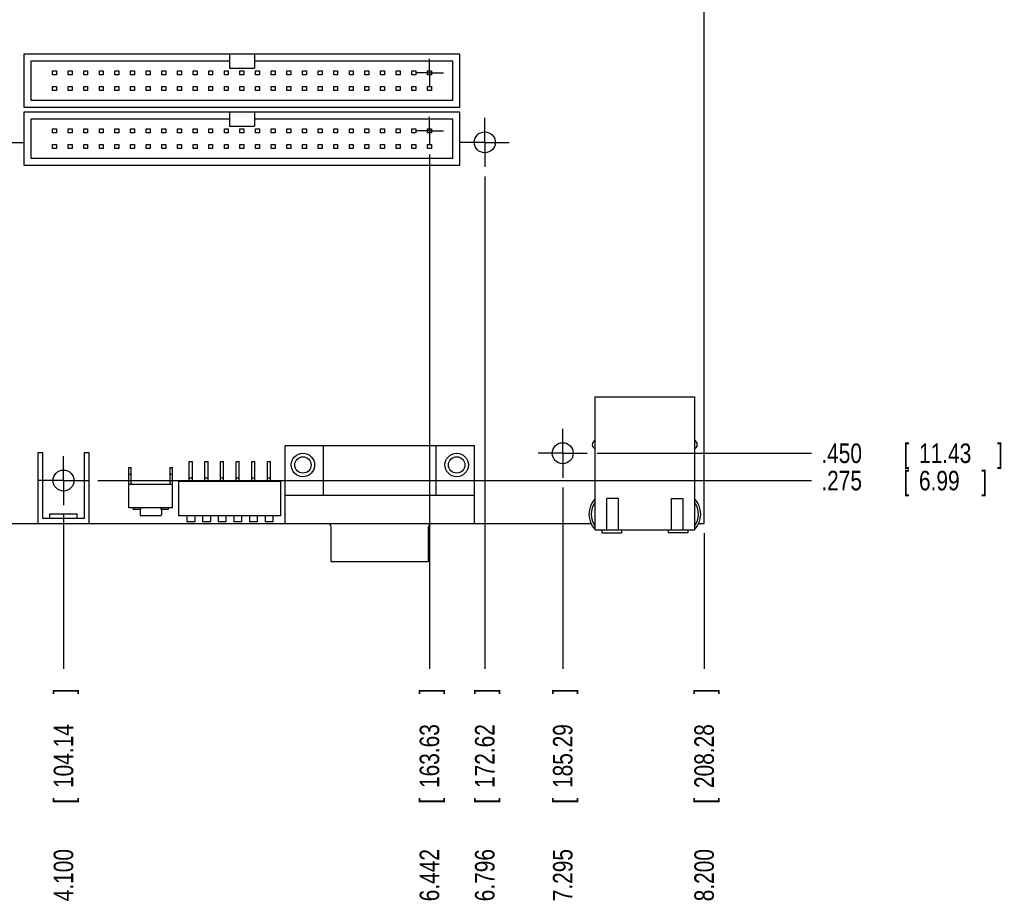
# Model space of a CAD drawing. Header units: inches. Extents: x 0 to 34, y 0 to 22.
# Tile 3 of 15: x 9 to 15.3, y 7.2 to 12.8. Entities that reach past the tile are written whole.
import ezdxf

# ---------------------------------------------------------------- set-up
doc = ezdxf.new("R2010")
doc.units = ezdxf.units.IN
doc.header["$LTSCALE"] = 1.87
doc.header["$MEASUREMENT"] = 0
doc.linetypes.add('CENTER', pattern=[0.6, 0.375, -0.075, 0.075, -0.075])
doc.layers.get('0').update_dxf_attribs({"linetype": 'CONTINUOUS'})
doc.layers.add('DEFAULT_1', color=7, linetype='CENTER')
doc.layers.add('DIMENSIONS', color=7, linetype='CONTINUOUS')
doc.styles.get("Standard").update_dxf_attribs({"font": 'txt', "width": 0.8})
doc.dimstyles.new('DIMSTYLE_1', dxfattribs={"dimtxt": 0.125, "dimasz": 0.1875, "dimexe": 0.18, "dimexo": 0.0625, "dimgap": 0.09, "dimtad": 0, "dimtih": 1, "dimtoh": 1, "dimdec": 3, "dimzin": 4, "dimdsep": 46, "dimtxsty": 'STANDARD', "dimblk": '_FILLED', "dimblk1": '_FILLED', "dimblk2": '_FILLED', "dimcen": 0.09, "dimadec": 0, "dimazin": 0, "dimtp": 0.01, "dimtm": 0.01, "dimtfac": 1, "dimtdec": 3, "dimtofl": 0, "dimtmove": 0, "dimatfit": 3, "dimldrblk": '_FILLED', "dimfxl": 1, "dimtolj": 1, "dimtzin": 4, "dimarcsym": 0})

# ---------------------------------------------------------------- blocks, each defined once
blk = doc.blocks.new('*D13')
at = {"layer": 'DIMENSIONS', "color": 2, "linetype": 'CONTINUOUS'}
blk.add_line((9.2876, 9.6331), (9.2876, 8.6471), dxfattribs=at)
at = {"layer": 'DIMENSIONS', "color": 2, "linetype": 'CONTINUOUS', "width": 0.8}
for s, p in [(']', (9.3501, 8.4846)), ('104.14', (9.3501, 7.8846)), ('[', (9.3501, 7.7846)), ('4.100', (9.3501, 7.1596))]:
    blk.add_text(s, height=0.125, rotation=90, dxfattribs=at).set_placement(p)
blk = doc.blocks.new('_FILLED')
at = {"color": 0, "linetype": 'BYBLOCK'}
blk.add_solid([(0, 0), (-1, 0.174), (-1, -0.174)], dxfattribs=at)
blk = doc.blocks.new('*D14')
at = {"layer": 'DIMENSIONS', "color": 2, "linetype": 'CONTINUOUS'}
blk.add_line((12.4826, 9.8081), (12.4826, 8.6471), dxfattribs=at)
at = {"layer": 'DIMENSIONS', "color": 2, "linetype": 'CONTINUOUS', "width": 0.8}
for s, p in [(']', (12.5451, 8.4846)), ('185.29', (12.5451, 7.8846)), ('[', (12.5451, 7.7846)), ('7.295', (12.5451, 7.1596))]:
    blk.add_text(s, height=0.125, rotation=90, dxfattribs=at).set_placement(p)
blk = doc.blocks.new('*D15')
at = {"layer": 'DIMENSIONS', "color": 2, "linetype": 'CONTINUOUS'}
blk.add_line((13.3876, 9.5151), (13.3876, 8.6471), dxfattribs=at)
at = {"layer": 'DIMENSIONS', "color": 2, "linetype": 'CONTINUOUS', "width": 0.8}
for s, p in [(']', (13.4501, 8.4846)), ('208.28', (13.4501, 7.8846)), ('[', (13.4501, 7.7846)), ('8.200', (13.4501, 7.1596))]:
    blk.add_text(s, height=0.125, rotation=90, dxfattribs=at).set_placement(p)
blk = doc.blocks.new('*D17')
at = {"layer": 'DIMENSIONS', "color": 2, "linetype": 'CONTINUOUS'}
blk.add_line((11.9836, 11.7981), (11.9836, 8.6471), dxfattribs=at)
at = {"layer": 'DIMENSIONS', "color": 2, "linetype": 'CONTINUOUS', "width": 0.8}
for s, p in [(']', (12.0461, 8.4846)), ('172.62', (12.0461, 7.8846)), ('[', (12.0461, 7.7846)), ('6.796', (12.0461, 7.1596))]:
    blk.add_text(s, height=0.125, rotation=90, dxfattribs=at).set_placement(p)
blk = doc.blocks.new('*D26')
at = {"layer": 'DIMENSIONS', "color": 2, "linetype": 'CONTINUOUS'}
blk.add_line((11.6296, 11.939), (11.6296, 8.6471), dxfattribs=at)
at = {"layer": 'DIMENSIONS', "color": 2, "linetype": 'CONTINUOUS', "width": 0.8}
for s, p in [(']', (11.6921, 8.4846)), ('163.63', (11.6921, 7.8846)), ('[', (11.6921, 7.7846)), ('6.442', (11.6921, 7.1596))]:
    blk.add_text(s, height=0.125, rotation=90, dxfattribs=at).set_placement(p)
blk = doc.blocks.new('*D31')
at = {"layer": 'DIMENSIONS', "color": 2, "linetype": 'CONTINUOUS'}
blk.add_line((13.3431, 14.2241), (14.3751, 14.2241), dxfattribs=at)
at = {"layer": 'DIMENSIONS', "color": 2, "linetype": 'CONTINUOUS', "width": 0.8}
for s, p in [('4.647', (14.4376, 14.1616)), ('[', (14.4376, 13.9741)), ('118.02', (14.5376, 13.9741)), (']', (15.1376, 13.9741))]:
    blk.add_text(s, height=0.125, dxfattribs=at).set_placement(p)
blk = doc.blocks.new('*D32')
at = {"layer": 'DIMENSIONS', "color": 2, "linetype": 'CONTINUOUS'}
blk.add_line((9.5071, 9.8526), (14.0751, 9.8526), dxfattribs=at)
at = {"layer": 'DIMENSIONS', "color": 2, "linetype": 'CONTINUOUS', "width": 0.8}
for s, p in [('.275', (14.1376, 9.7901)), ('[', (14.6626, 9.7901)), ('6.99', (14.7626, 9.7901)), (']', (15.1626, 9.7901))]:
    blk.add_text(s, height=0.125, dxfattribs=at).set_placement(p)
blk = doc.blocks.new('*D33')
at = {"layer": 'DIMENSIONS', "color": 2, "linetype": 'CONTINUOUS'}
blk.add_line((12.7021, 10.0276), (14.0751, 10.0276), dxfattribs=at)
at = {"layer": 'DIMENSIONS', "color": 2, "linetype": 'CONTINUOUS', "width": 0.8}
for s, p in [('.450', (14.1376, 9.9651)), ('[', (14.6626, 9.9651)), ('11.43', (14.7626, 9.9651)), (']', (15.2626, 9.9651))]:
    blk.add_text(s, height=0.125, dxfattribs=at).set_placement(p)

msp = doc.modelspace()

# ---------------------------------------------------------------- linework, layer by layer
at = {"color": 7, "linetype": 'CONTINUOUS'}
for p, q in [((13.3876, 9.5776), (13.3876, 15.1276)), ((9.0346, 12.5826), (9.0346, 12.2426)), ((11.8246, 12.5826), (9.0346, 12.5826)), ((10.3496, 12.5826), (10.3496, 12.4926)), ((10.5096, 12.5826), (10.5096, 12.4926)), ((11.8246, 12.2426), (11.8246, 12.5826)), ((9.0796, 12.5376), (9.0796, 12.2876)), ((10.3496, 12.5376), (9.0796, 12.5376)), ((10.3496, 12.4926), (10.5096, 12.4926)), ((11.7796, 12.5376), (10.5096, 12.5376)), ((11.7796, 12.2876), (11.7796, 12.5376)), ((9.2171, 12.4501), (9.2171, 12.4751)), ((9.2171, 12.4751), (9.2421, 12.4751)), ((9.2421, 12.4501), (9.2171, 12.4501)), ((9.2421, 12.4751), (9.2421, 12.4501)), ((9.3171, 12.4501), (9.3171, 12.4751)), ((9.3171, 12.4751), (9.3421, 12.4751)), ((9.3421, 12.4501), (9.3171, 12.4501)), ((9.3421, 12.4751), (9.3421, 12.4501)), ((9.4171, 12.4501), (9.4171, 12.4751)), ((9.4171, 12.4751), (9.4421, 12.4751)), ((9.4421, 12.4501), (9.4171, 12.4501)), ((9.4421, 12.4751), (9.4421, 12.4501)), ((9.5171, 12.4501), (9.5171, 12.4751)), ((9.5171, 12.4751), (9.5421, 12.4751)), ((9.5421, 12.4501), (9.5171, 12.4501)), ((9.5421, 12.4751), (9.5421, 12.4501)), ((9.6171, 12.4501), (9.6171, 12.4751)), ((9.6171, 12.4751), (9.6421, 12.4751)), ((9.6421, 12.4501), (9.6171, 12.4501)), ((9.6421, 12.4751), (9.6421, 12.4501)), ((9.7171, 12.4751), (9.7421, 12.4751)), ((9.7171, 12.4501), (9.7171, 12.4751)), ((9.7421, 12.4501), (9.7171, 12.4501)), ((9.7421, 12.4751), (9.7421, 12.4501)), ((9.8171, 12.4751), (9.8421, 12.4751)), ((9.8171, 12.4501), (9.8171, 12.4751)), ((9.8421, 12.4501), (9.8171, 12.4501)), ((9.8421, 12.4751), (9.8421, 12.4501)), ((9.9171, 12.4751), (9.9421, 12.4751)), ((9.9171, 12.4501), (9.9171, 12.4751)), ((9.9421, 12.4501), (9.9171, 12.4501)), ((9.9421, 12.4751), (9.9421, 12.4501)), ((10.0171, 12.4751), (10.0421, 12.4751)), ((10.0171, 12.4501), (10.0171, 12.4751)), ((10.0421, 12.4501), (10.0171, 12.4501)), ((10.0421, 12.4751), (10.0421, 12.4501)), ((10.1171, 12.4751), (10.1421, 12.4751)), ((10.1171, 12.4501), (10.1171, 12.4751)), ((10.1421, 12.4501), (10.1171, 12.4501)), ((10.1421, 12.4751), (10.1421, 12.4501)), ((10.2171, 12.4751), (10.2421, 12.4751)), ((10.2171, 12.4501), (10.2171, 12.4751)), ((10.2421, 12.4501), (10.2171, 12.4501)), ((10.2421, 12.4751), (10.2421, 12.4501)), ((10.3171, 12.4751), (10.3421, 12.4751)), ((10.3171, 12.4501), (10.3171, 12.4751)), ((10.3421, 12.4501), (10.3171, 12.4501)), ((10.3421, 12.4751), (10.3421, 12.4501)), ((10.4171, 12.4751), (10.4421, 12.4751)), ((10.4171, 12.4501), (10.4171, 12.4751)), ((10.4421, 12.4501), (10.4171, 12.4501)), ((10.4421, 12.4751), (10.4421, 12.4501)), ((10.5171, 12.4751), (10.5421, 12.4751)), ((10.5171, 12.4501), (10.5171, 12.4751)), ((10.5421, 12.4501), (10.5171, 12.4501)), ((10.5421, 12.4751), (10.5421, 12.4501)), ((10.6171, 12.4751), (10.6421, 12.4751)), ((10.6171, 12.4501), (10.6171, 12.4751)), ((10.6421, 12.4501), (10.6171, 12.4501)), ((10.6421, 12.4751), (10.6421, 12.4501)), ((10.7171, 12.4751), (10.7421, 12.4751)), ((10.7171, 12.4501), (10.7171, 12.4751)), ((10.7421, 12.4501), (10.7171, 12.4501)), ((10.7421, 12.4751), (10.7421, 12.4501)), ((10.8171, 12.4751), (10.8421, 12.4751)), ((10.8171, 12.4501), (10.8171, 12.4751)), ((10.8421, 12.4501), (10.8171, 12.4501)), ((10.8421, 12.4751), (10.8421, 12.4501)), ((10.9171, 12.4751), (10.9421, 12.4751)), ((10.9171, 12.4501), (10.9171, 12.4751)), ((10.9421, 12.4501), (10.9171, 12.4501)), ((10.9421, 12.4751), (10.9421, 12.4501)), ((11.0171, 12.4751), (11.0421, 12.4751)), ((11.0171, 12.4501), (11.0171, 12.4751)), ((11.0421, 12.4501), (11.0171, 12.4501)), ((11.0421, 12.4751), (11.0421, 12.4501)), ((11.1171, 12.4751), (11.1421, 12.4751)), ((11.1171, 12.4501), (11.1171, 12.4751)), ((11.1421, 12.4501), (11.1171, 12.4501)), ((11.1421, 12.4751), (11.1421, 12.4501)), ((11.2171, 12.4751), (11.2421, 12.4751)), ((11.2171, 12.4501), (11.2171, 12.4751)), ((11.2421, 12.4501), (11.2171, 12.4501)), ((11.2421, 12.4751), (11.2421, 12.4501)), ((11.3171, 12.4751), (11.3421, 12.4751)), ((11.3171, 12.4501), (11.3171, 12.4751)), ((11.3421, 12.4501), (11.3171, 12.4501)), ((11.3421, 12.4751), (11.3421, 12.4501)), ((11.4171, 12.4751), (11.4421, 12.4751)), ((11.4171, 12.4501), (11.4171, 12.4751)), ((11.4421, 12.4501), (11.4171, 12.4501)), ((11.4421, 12.4751), (11.4421, 12.4501)), ((11.5171, 12.4751), (11.5421, 12.4751)), ((11.5171, 12.4501), (11.5171, 12.4751)), ((11.5421, 12.4501), (11.5171, 12.4501)), ((11.5421, 12.4751), (11.5421, 12.4501)), ((11.6171, 12.4751), (11.6421, 12.4751)), ((11.6171, 12.4501), (11.6171, 12.4751)), ((11.6421, 12.4501), (11.6171, 12.4501)), ((11.6421, 12.4751), (11.6421, 12.4501)), ((9.2171, 12.3501), (9.2171, 12.3751)), ((9.2171, 12.3751), (9.2421, 12.3751)), ((9.2421, 12.3751), (9.2421, 12.3501)), ((9.3171, 12.3501), (9.3171, 12.3751)), ((9.3171, 12.3751), (9.3421, 12.3751)), ((9.3421, 12.3751), (9.3421, 12.3501)), ((9.4171, 12.3751), (9.4421, 12.3751)), ((9.4171, 12.3501), (9.4171, 12.3751)), ((9.4421, 12.3751), (9.4421, 12.3501)), ((9.5171, 12.3751), (9.5421, 12.3751)), ((9.5171, 12.3501), (9.5171, 12.3751)), ((9.5421, 12.3751), (9.5421, 12.3501)), ((9.6171, 12.3751), (9.6421, 12.3751)), ((9.6171, 12.3501), (9.6171, 12.3751)), ((9.6421, 12.3751), (9.6421, 12.3501)), ((9.7171, 12.3751), (9.7421, 12.3751)), ((9.7171, 12.3501), (9.7171, 12.3751)), ((9.7421, 12.3751), (9.7421, 12.3501)), ((9.8171, 12.3751), (9.8421, 12.3751)), ((9.8171, 12.3501), (9.8171, 12.3751)), ((9.8421, 12.3751), (9.8421, 12.3501)), ((9.9171, 12.3751), (9.9421, 12.3751)), ((9.9171, 12.3501), (9.9171, 12.3751)), ((9.9421, 12.3751), (9.9421, 12.3501)), ((10.0171, 12.3751), (10.0421, 12.3751)), ((10.0171, 12.3501), (10.0171, 12.3751)), ((10.0421, 12.3751), (10.0421, 12.3501)), ((10.1171, 12.3751), (10.1421, 12.3751)), ((10.1171, 12.3501), (10.1171, 12.3751)), ((10.1421, 12.3751), (10.1421, 12.3501)), ((10.2171, 12.3751), (10.2421, 12.3751)), ((10.2171, 12.3501), (10.2171, 12.3751)), ((10.2421, 12.3751), (10.2421, 12.3501)), ((10.3171, 12.3751), (10.3421, 12.3751)), ((10.3171, 12.3501), (10.3171, 12.3751)), ((10.3421, 12.3751), (10.3421, 12.3501)), ((10.4171, 12.3751), (10.4421, 12.3751)), ((10.4171, 12.3501), (10.4171, 12.3751)), ((10.4421, 12.3751), (10.4421, 12.3501)), ((10.5171, 12.3751), (10.5421, 12.3751)), ((10.5171, 12.3501), (10.5171, 12.3751)), ((10.5421, 12.3751), (10.5421, 12.3501)), ((10.6171, 12.3751), (10.6421, 12.3751)), ((10.6171, 12.3501), (10.6171, 12.3751)), ((10.6421, 12.3751), (10.6421, 12.3501)), ((10.7171, 12.3751), (10.7421, 12.3751)), ((10.7171, 12.3501), (10.7171, 12.3751)), ((10.7421, 12.3751), (10.7421, 12.3501)), ((10.8171, 12.3751), (10.8421, 12.3751)), ((10.8171, 12.3501), (10.8171, 12.3751)), ((10.8421, 12.3751), (10.8421, 12.3501)), ((10.9171, 12.3751), (10.9421, 12.3751)), ((10.9171, 12.3501), (10.9171, 12.3751)), ((10.9421, 12.3751), (10.9421, 12.3501)), ((11.0171, 12.3751), (11.0421, 12.3751)), ((11.0171, 12.3501), (11.0171, 12.3751)), ((11.0421, 12.3751), (11.0421, 12.3501)), ((11.1171, 12.3751), (11.1421, 12.3751)), ((11.1171, 12.3501), (11.1171, 12.3751)), ((11.1421, 12.3751), (11.1421, 12.3501)), ((11.2171, 12.3751), (11.2421, 12.3751)), ((11.2171, 12.3501), (11.2171, 12.3751)), ((11.2421, 12.3751), (11.2421, 12.3501)), ((11.3171, 12.3751), (11.3421, 12.3751)), ((11.3171, 12.3501), (11.3171, 12.3751)), ((11.3421, 12.3751), (11.3421, 12.3501)), ((11.4171, 12.3751), (11.4421, 12.3751)), ((11.4171, 12.3501), (11.4171, 12.3751)), ((11.4421, 12.3751), (11.4421, 12.3501)), ((11.5171, 12.3751), (11.5421, 12.3751)), ((11.5171, 12.3501), (11.5171, 12.3751)), ((11.5421, 12.3751), (11.5421, 12.3501)), ((11.6171, 12.3751), (11.6421, 12.3751)), ((11.6171, 12.3501), (11.6171, 12.3751)), ((11.6421, 12.3751), (11.6421, 12.3501)), ((9.0796, 12.2876), (11.7796, 12.2876)), ((9.2421, 12.3501), (9.2171, 12.3501)), ((9.3421, 12.3501), (9.3171, 12.3501)), ((9.4421, 12.3501), (9.4171, 12.3501)), ((9.5421, 12.3501), (9.5171, 12.3501)), ((9.6421, 12.3501), (9.6171, 12.3501)), ((9.7421, 12.3501), (9.7171, 12.3501)), ((9.8421, 12.3501), (9.8171, 12.3501)), ((9.9421, 12.3501), (9.9171, 12.3501)), ((10.0421, 12.3501), (10.0171, 12.3501)), ((10.1421, 12.3501), (10.1171, 12.3501)), ((10.2421, 12.3501), (10.2171, 12.3501)), ((10.3421, 12.3501), (10.3171, 12.3501)), ((10.4421, 12.3501), (10.4171, 12.3501)), ((10.5421, 12.3501), (10.5171, 12.3501)), ((10.6421, 12.3501), (10.6171, 12.3501)), ((10.7421, 12.3501), (10.7171, 12.3501)), ((10.8421, 12.3501), (10.8171, 12.3501)), ((10.9421, 12.3501), (10.9171, 12.3501)), ((11.0421, 12.3501), (11.0171, 12.3501)), ((11.1421, 12.3501), (11.1171, 12.3501)), ((11.2421, 12.3501), (11.2171, 12.3501)), ((11.3421, 12.3501), (11.3171, 12.3501)), ((11.4421, 12.3501), (11.4171, 12.3501)), ((11.5421, 12.3501), (11.5171, 12.3501)), ((11.6421, 12.3501), (11.6171, 12.3501)), ((9.0346, 12.2426), (11.8246, 12.2426)), ((9.0346, 12.2116), (9.0346, 11.8716)), ((11.8246, 12.2116), (9.0346, 12.2116)), ((9.0796, 12.1666), (9.0796, 11.9166)), ((10.3496, 12.1666), (9.0796, 12.1666)), ((10.3496, 12.2116), (10.3496, 12.1216)), ((10.5096, 12.2116), (10.5096, 12.1216)), ((11.7796, 12.1666), (10.5096, 12.1666)), ((11.7796, 11.9166), (11.7796, 12.1666)), ((11.8246, 11.8716), (11.8246, 12.2116)), ((9.2171, 12.0791), (9.2171, 12.1041)), ((9.2171, 12.1041), (9.2421, 12.1041)), ((9.2421, 12.1041), (9.2421, 12.0791)), ((9.3171, 12.0791), (9.3171, 12.1041)), ((9.3171, 12.1041), (9.3421, 12.1041)), ((9.3421, 12.1041), (9.3421, 12.0791)), ((9.4171, 12.1041), (9.4421, 12.1041)), ((9.4171, 12.0791), (9.4171, 12.1041)), ((9.4421, 12.1041), (9.4421, 12.0791)), ((9.5171, 12.1041), (9.5421, 12.1041)), ((9.5171, 12.0791), (9.5171, 12.1041)), ((9.5421, 12.1041), (9.5421, 12.0791)), ((9.6171, 12.1041), (9.6421, 12.1041)), ((9.6171, 12.0791), (9.6171, 12.1041)), ((9.6421, 12.1041), (9.6421, 12.0791)), ((9.7171, 12.1041), (9.7421, 12.1041)), ((9.7171, 12.0791), (9.7171, 12.1041)), ((9.7421, 12.1041), (9.7421, 12.0791)), ((9.8171, 12.1041), (9.8421, 12.1041)), ((9.8171, 12.0791), (9.8171, 12.1041)), ((9.8421, 12.1041), (9.8421, 12.0791)), ((9.9171, 12.1041), (9.9421, 12.1041)), ((9.9171, 12.0791), (9.9171, 12.1041)), ((9.9421, 12.1041), (9.9421, 12.0791)), ((10.0171, 12.1041), (10.0421, 12.1041)), ((10.0171, 12.0791), (10.0171, 12.1041)), ((10.0421, 12.1041), (10.0421, 12.0791)), ((10.1171, 12.1041), (10.1421, 12.1041)), ((10.1171, 12.0791), (10.1171, 12.1041)), ((10.1421, 12.1041), (10.1421, 12.0791)), ((10.2171, 12.1041), (10.2421, 12.1041)), ((10.2171, 12.0791), (10.2171, 12.1041)), ((10.2421, 12.1041), (10.2421, 12.0791)), ((10.3171, 12.1041), (10.3421, 12.1041)), ((10.3171, 12.0791), (10.3171, 12.1041)), ((10.3421, 12.1041), (10.3421, 12.0791)), ((10.3496, 12.1216), (10.5096, 12.1216)), ((10.4171, 12.1041), (10.4421, 12.1041)), ((10.4171, 12.0791), (10.4171, 12.1041)), ((10.4421, 12.1041), (10.4421, 12.0791)), ((10.5171, 12.1041), (10.5421, 12.1041)), ((10.5171, 12.0791), (10.5171, 12.1041)), ((10.5421, 12.1041), (10.5421, 12.0791)), ((10.6171, 12.1041), (10.6421, 12.1041)), ((10.6171, 12.0791), (10.6171, 12.1041)), ((10.6421, 12.1041), (10.6421, 12.0791)), ((10.7171, 12.1041), (10.7421, 12.1041)), ((10.7171, 12.0791), (10.7171, 12.1041)), ((10.7421, 12.1041), (10.7421, 12.0791)), ((10.8171, 12.1041), (10.8421, 12.1041)), ((10.8171, 12.0791), (10.8171, 12.1041)), ((10.8421, 12.1041), (10.8421, 12.0791)), ((10.9171, 12.1041), (10.9421, 12.1041)), ((10.9171, 12.0791), (10.9171, 12.1041)), ((10.9421, 12.1041), (10.9421, 12.0791)), ((11.0171, 12.1041), (11.0421, 12.1041)), ((11.0171, 12.0791), (11.0171, 12.1041)), ((11.0421, 12.1041), (11.0421, 12.0791)), ((11.1171, 12.1041), (11.1421, 12.1041)), ((11.1171, 12.0791), (11.1171, 12.1041)), ((11.1421, 12.1041), (11.1421, 12.0791)), ((11.2171, 12.1041), (11.2421, 12.1041)), ((11.2171, 12.0791), (11.2171, 12.1041)), ((11.2421, 12.1041), (11.2421, 12.0791)), ((11.3171, 12.1041), (11.3421, 12.1041)), ((11.3171, 12.0791), (11.3171, 12.1041)), ((11.3421, 12.1041), (11.3421, 12.0791)), ((11.4171, 12.1041), (11.4421, 12.1041)), ((11.4171, 12.0791), (11.4171, 12.1041)), ((11.4421, 12.1041), (11.4421, 12.0791)), ((11.5171, 12.1041), (11.5421, 12.1041)), ((11.5171, 12.0791), (11.5171, 12.1041)), ((11.5421, 12.1041), (11.5421, 12.0791)), ((11.6171, 12.1041), (11.6421, 12.1041)), ((11.6171, 12.0791), (11.6171, 12.1041)), ((11.6421, 12.1041), (11.6421, 12.0791)), ((9.2421, 12.0791), (9.2171, 12.0791)), ((9.3421, 12.0791), (9.3171, 12.0791)), ((9.4421, 12.0791), (9.4171, 12.0791)), ((9.5421, 12.0791), (9.5171, 12.0791)), ((9.6421, 12.0791), (9.6171, 12.0791)), ((9.7421, 12.0791), (9.7171, 12.0791)), ((9.8421, 12.0791), (9.8171, 12.0791)), ((9.9421, 12.0791), (9.9171, 12.0791)), ((10.0421, 12.0791), (10.0171, 12.0791)), ((10.1421, 12.0791), (10.1171, 12.0791)), ((10.2421, 12.0791), (10.2171, 12.0791)), ((10.3421, 12.0791), (10.3171, 12.0791)), ((10.4421, 12.0791), (10.4171, 12.0791)), ((10.5421, 12.0791), (10.5171, 12.0791)), ((10.6421, 12.0791), (10.6171, 12.0791)), ((10.7421, 12.0791), (10.7171, 12.0791)), ((10.8421, 12.0791), (10.8171, 12.0791)), ((10.9421, 12.0791), (10.9171, 12.0791)), ((11.0421, 12.0791), (11.0171, 12.0791)), ((11.1421, 12.0791), (11.1171, 12.0791)), ((11.2421, 12.0791), (11.2171, 12.0791)), ((11.3421, 12.0791), (11.3171, 12.0791)), ((11.4421, 12.0791), (11.4171, 12.0791)), ((11.5421, 12.0791), (11.5171, 12.0791)), ((11.6421, 12.0791), (11.6171, 12.0791)), ((9.2171, 12.0041), (9.2421, 12.0041)), ((9.2171, 11.9791), (9.2171, 12.0041)), ((9.2421, 11.9791), (9.2171, 11.9791)), ((9.2421, 12.0041), (9.2421, 11.9791)), ((9.3171, 12.0041), (9.3421, 12.0041)), ((9.3171, 11.9791), (9.3171, 12.0041)), ((9.3421, 11.9791), (9.3171, 11.9791)), ((9.3421, 12.0041), (9.3421, 11.9791)), ((9.4171, 12.0041), (9.4421, 12.0041)), ((9.4171, 11.9791), (9.4171, 12.0041)), ((9.4421, 11.9791), (9.4171, 11.9791)), ((9.4421, 12.0041), (9.4421, 11.9791)), ((9.5171, 12.0041), (9.5421, 12.0041)), ((9.5171, 11.9791), (9.5171, 12.0041)), ((9.5421, 11.9791), (9.5171, 11.9791)), ((9.5421, 12.0041), (9.5421, 11.9791)), ((9.6171, 12.0041), (9.6421, 12.0041)), ((9.6171, 11.9791), (9.6171, 12.0041)), ((9.6421, 11.9791), (9.6171, 11.9791)), ((9.6421, 12.0041), (9.6421, 11.9791)), ((9.7171, 12.0041), (9.7421, 12.0041)), ((9.7171, 11.9791), (9.7171, 12.0041)), ((9.7421, 11.9791), (9.7171, 11.9791)), ((9.7421, 12.0041), (9.7421, 11.9791)), ((9.8171, 12.0041), (9.8421, 12.0041)), ((9.8171, 11.9791), (9.8171, 12.0041)), ((9.8421, 11.9791), (9.8171, 11.9791)), ((9.8421, 12.0041), (9.8421, 11.9791)), ((9.9171, 12.0041), (9.9421, 12.0041)), ((9.9171, 11.9791), (9.9171, 12.0041)), ((9.9421, 11.9791), (9.9171, 11.9791)), ((9.9421, 12.0041), (9.9421, 11.9791)), ((10.0171, 12.0041), (10.0421, 12.0041)), ((10.0171, 11.9791), (10.0171, 12.0041)), ((10.0421, 11.9791), (10.0171, 11.9791)), ((10.0421, 12.0041), (10.0421, 11.9791)), ((10.1171, 12.0041), (10.1421, 12.0041)), ((10.1171, 11.9791), (10.1171, 12.0041)), ((10.1421, 11.9791), (10.1171, 11.9791)), ((10.1421, 12.0041), (10.1421, 11.9791)), ((10.2171, 12.0041), (10.2421, 12.0041)), ((10.2171, 11.9791), (10.2171, 12.0041)), ((10.2421, 11.9791), (10.2171, 11.9791)), ((10.2421, 12.0041), (10.2421, 11.9791)), ((10.3171, 12.0041), (10.3421, 12.0041)), ((10.3171, 11.9791), (10.3171, 12.0041)), ((10.3421, 11.9791), (10.3171, 11.9791)), ((10.3421, 12.0041), (10.3421, 11.9791)), ((10.4171, 12.0041), (10.4421, 12.0041)), ((10.4171, 11.9791), (10.4171, 12.0041)), ((10.4421, 11.9791), (10.4171, 11.9791)), ((10.4421, 12.0041), (10.4421, 11.9791)), ((10.5171, 12.0041), (10.5421, 12.0041)), ((10.5171, 11.9791), (10.5171, 12.0041)), ((10.5421, 11.9791), (10.5171, 11.9791)), ((10.5421, 12.0041), (10.5421, 11.9791)), ((10.6171, 12.0041), (10.6421, 12.0041)), ((10.6171, 11.9791), (10.6171, 12.0041)), ((10.6421, 11.9791), (10.6171, 11.9791)), ((10.6421, 12.0041), (10.6421, 11.9791)), ((10.7171, 12.0041), (10.7421, 12.0041)), ((10.7171, 11.9791), (10.7171, 12.0041)), ((10.7421, 11.9791), (10.7171, 11.9791)), ((10.7421, 12.0041), (10.7421, 11.9791)), ((10.8171, 12.0041), (10.8421, 12.0041)), ((10.8171, 11.9791), (10.8171, 12.0041)), ((10.8421, 11.9791), (10.8171, 11.9791)), ((10.8421, 12.0041), (10.8421, 11.9791)), ((10.9171, 12.0041), (10.9421, 12.0041)), ((10.9171, 11.9791), (10.9171, 12.0041)), ((10.9421, 11.9791), (10.9171, 11.9791)), ((10.9421, 12.0041), (10.9421, 11.9791)), ((11.0171, 12.0041), (11.0421, 12.0041)), ((11.0171, 11.9791), (11.0171, 12.0041)), ((11.0421, 11.9791), (11.0171, 11.9791)), ((11.0421, 12.0041), (11.0421, 11.9791)), ((11.1171, 12.0041), (11.1421, 12.0041)), ((11.1171, 11.9791), (11.1171, 12.0041)), ((11.1421, 11.9791), (11.1171, 11.9791)), ((11.1421, 12.0041), (11.1421, 11.9791)), ((11.2171, 12.0041), (11.2421, 12.0041)), ((11.2171, 11.9791), (11.2171, 12.0041)), ((11.2421, 11.9791), (11.2171, 11.9791)), ((11.2421, 12.0041), (11.2421, 11.9791)), ((11.3171, 12.0041), (11.3421, 12.0041)), ((11.3171, 11.9791), (11.3171, 12.0041)), ((11.3421, 11.9791), (11.3171, 11.9791)), ((11.3421, 12.0041), (11.3421, 11.9791)), ((11.4171, 12.0041), (11.4421, 12.0041)), ((11.4171, 11.9791), (11.4171, 12.0041)), ((11.4421, 11.9791), (11.4171, 11.9791)), ((11.4421, 12.0041), (11.4421, 11.9791)), ((11.5171, 12.0041), (11.5421, 12.0041)), ((11.5171, 11.9791), (11.5171, 12.0041)), ((11.5421, 11.9791), (11.5171, 11.9791)), ((11.5421, 12.0041), (11.5421, 11.9791)), ((11.6171, 12.0041), (11.6421, 12.0041)), ((11.6171, 11.9791), (11.6171, 12.0041)), ((11.6421, 11.9791), (11.6171, 11.9791)), ((11.6421, 12.0041), (11.6421, 11.9791)), ((9.0796, 11.9166), (11.7796, 11.9166)), ((9.0346, 11.8716), (11.8246, 11.8716)), ((12.6906, 10.3876), (13.3256, 10.3876)), ((12.6906, 9.5376), (12.6906, 10.3876)), ((13.3256, 10.3876), (13.3256, 9.5376)), ((9.1561, 10.0296), (9.1241, 10.0296)), ((9.1241, 10.0296), (9.1241, 9.5776)), ((9.1561, 9.6096), (9.1561, 10.0296)), ((9.4511, 10.0296), (9.4191, 10.0296)), ((9.4191, 10.0296), (9.4191, 9.6096)), ((9.4511, 9.5776), (9.4511, 10.0296)), ((11.9186, 10.0746), (10.7056, 10.0746)), ((10.7056, 9.5776), (10.7056, 10.0746)), ((10.9506, 9.7596), (10.9506, 10.0746)), ((11.6736, 9.7596), (11.6736, 10.0746)), ((11.9186, 9.5776), (11.9186, 10.0746)), ((10.0926, 9.9756), (10.1126, 9.9756)), ((10.0926, 9.8466), (10.0926, 9.9756)), ((10.1126, 9.8466), (10.1126, 9.9756)), ((10.1926, 9.9756), (10.2126, 9.9756)), ((10.1926, 9.8466), (10.1926, 9.9756)), ((10.2126, 9.8466), (10.2126, 9.9756)), ((10.2926, 9.9756), (10.3126, 9.9756)), ((10.2926, 9.8466), (10.2926, 9.9756)), ((10.3126, 9.8466), (10.3126, 9.9756)), ((10.3926, 9.9756), (10.4126, 9.9756)), ((10.3926, 9.8466), (10.3926, 9.9756)), ((10.4126, 9.8466), (10.4126, 9.9756)), ((10.4926, 9.9756), (10.5126, 9.9756)), ((10.4926, 9.8466), (10.4926, 9.9756)), ((10.5126, 9.8466), (10.5126, 9.9756)), ((10.5926, 9.9756), (10.6126, 9.9756)), ((10.5926, 9.8466), (10.5926, 9.9756)), ((10.6126, 9.8466), (10.6126, 9.9756)), ((9.7066, 9.9365), (9.7213, 9.9365)), ((9.7066, 9.6786), (9.7066, 9.9365)), ((9.7213, 9.8266), (9.7213, 9.9365)), ((9.9713, 9.9365), (9.9861, 9.9365)), ((9.9713, 9.8266), (9.9713, 9.9365)), ((9.9861, 9.6786), (9.9861, 9.9365)), ((9.7213, 9.8906), (9.7066, 9.8906)), ((9.9861, 9.8906), (9.9713, 9.8906)), ((10.6796, 9.8466), (10.0256, 9.8466)), ((10.0256, 9.6266), (10.0256, 9.8466)), ((10.0926, 9.87), (10.1126, 9.87)), ((10.1926, 9.87), (10.2126, 9.87)), ((10.2926, 9.87), (10.3126, 9.87)), ((10.3926, 9.87), (10.4126, 9.87)), ((10.4926, 9.87), (10.5126, 9.87)), ((10.5926, 9.87), (10.6126, 9.87)), ((10.6796, 9.6266), (10.6796, 9.8466)), ((9.9861, 9.8266), (9.7066, 9.8266)), ((10.7056, 9.7596), (11.9186, 9.7596)), ((12.8406, 9.7376), (12.7656, 9.7376)), ((12.7656, 9.5376), (12.7656, 9.7376)), ((12.8406, 9.5376), (12.8406, 9.7376)), ((13.1756, 9.7376), (13.2506, 9.7376)), ((13.1756, 9.7376), (13.1756, 9.5376)), ((13.2506, 9.7376), (13.2506, 9.5376)), ((9.9861, 9.6786), (9.7066, 9.6786)), ((9.7341, 9.6786), (9.7341, 9.6668)), ((9.7814, 9.6668), (9.7341, 9.6668)), ((9.7774, 9.6668), (9.7774, 9.6326)), ((9.7814, 9.6786), (9.7814, 9.6668)), ((9.9113, 9.6786), (9.9113, 9.6668)), ((9.9585, 9.6668), (9.9113, 9.6668)), ((9.9152, 9.6668), (9.9152, 9.6326)), ((9.9585, 9.6786), (9.9585, 9.6668)), ((9.4191, 9.6096), (9.1561, 9.6096)), ((9.2001, 9.6396), (9.3751, 9.6396)), ((9.2001, 9.6096), (9.2001, 9.6396)), ((9.3751, 9.6096), (9.3751, 9.6396)), ((9.9102, 9.6276), (9.7824, 9.6276)), ((10.6796, 9.6266), (10.0256, 9.6266)), ((10.0776, 9.6266), (10.0776, 9.5876)), ((10.1276, 9.5876), (10.0776, 9.5876)), ((10.1276, 9.6266), (10.1276, 9.5876)), ((10.1776, 9.6266), (10.1776, 9.5876)), ((10.2276, 9.5876), (10.1776, 9.5876)), ((10.2276, 9.6266), (10.2276, 9.5876)), ((10.2776, 9.6266), (10.2776, 9.5876)), ((10.3276, 9.5876), (10.2776, 9.5876)), ((10.3276, 9.6266), (10.3276, 9.5876)), ((10.3776, 9.6266), (10.3776, 9.5876)), ((10.4276, 9.5876), (10.3776, 9.5876)), ((10.4276, 9.6266), (10.4276, 9.5876)), ((10.4776, 9.6266), (10.4776, 9.5876)), ((10.5276, 9.5876), (10.4776, 9.5876)), ((10.5276, 9.6266), (10.5276, 9.5876)), ((10.5776, 9.6266), (10.5776, 9.5876)), ((10.6276, 9.5876), (10.5776, 9.5876)), ((10.6276, 9.6266), (10.6276, 9.5876)), ((5.1876, 9.5776), (12.6641, 9.5776)), ((11.0002, 9.3346), (11.0002, 9.5576)), ((11.624, 9.3346), (11.624, 9.5576)), ((12.6806, 9.5776), (12.6906, 9.5776)), ((12.6906, 9.5376), (13.3256, 9.5376)), ((12.7331, 9.5376), (12.7331, 9.5166)), ((12.8581, 9.5166), (12.7331, 9.5166)), ((12.8581, 9.5376), (12.8581, 9.5166)), ((13.1581, 9.5376), (13.1581, 9.5176)), ((13.2831, 9.5176), (13.1581, 9.5176)), ((13.2831, 9.5376), (13.2831, 9.5176)), ((13.3256, 9.5776), (13.3356, 9.5776)), ((13.352, 9.5776), (13.3876, 9.5776)), ((11.0002, 9.3346), (11.624, 9.3346))]:
    msp.add_line(p, q, dxfattribs=at)
for centre, radius in [((11.9836, 12.0176), 0.067), ((12.4826, 10.0276), 0.067), ((10.8201, 9.9526), 0.075), ((11.8041, 9.9526), 0.075), ((10.8201, 9.9526), 0.0525), ((11.8041, 9.9526), 0.0525), ((9.2876, 9.8526), 0.067)]:
    msp.add_circle(centre, radius, dxfattribs=at)
for centre, radius, start, end in [((12.7031, 10.0826), 0.031, 113.77999, 246.22001), ((13.3131, 10.0826), 0.031, 293.77999, 66.22001), ((12.7956, 9.6376), 0.145, 136.39718, 223.60282), ((12.7956, 9.6376), 0.13, 143.87107, 216.12893), ((13.2206, 9.6376), 0.145, 316.39718, 43.60282), ((13.2206, 9.6376), 0.13, 323.87107, 36.12893), ((9.7824, 9.6326), 0.005, 180, 270), ((9.9102, 9.6326), 0.005, 270, 360), ((10.9802, 9.5576), 0.02, 0, 90), ((11.644, 9.5576), 0.02, 90, 180)]:
    msp.add_arc(centre, radius, start, end, dxfattribs=at)
at = {"layer": 'DEFAULT_1', "color": 7, "linetype": 'CENTER'}
for p, q in [((11.6296, 12.4626), (11.6296, 12.5527)), ((11.6296, 12.4626), (11.5395, 12.4626)), ((11.6296, 12.4626), (11.7197, 12.4626)), ((11.6296, 12.4626), (11.6296, 12.3725)), ((11.6296, 12.0916), (11.6296, 12.1817)), ((11.9836, 12.0176), (11.9836, 12.1746)), ((11.6296, 12.0916), (11.5395, 12.0916)), ((11.6296, 12.0916), (11.7197, 12.0916)), ((11.6296, 12.0916), (11.6296, 12.0015)), ((8.8786, 12.0176), (9.0356, 12.0176)), ((11.9836, 12.0176), (11.8266, 12.0176)), ((11.9836, 12.0176), (12.1406, 12.0176)), ((11.9836, 12.0176), (11.9836, 11.8606)), ((12.4826, 10.0276), (12.4826, 10.1846)), ((12.4826, 10.0276), (12.3256, 10.0276)), ((12.4826, 10.0276), (12.6396, 10.0276)), ((12.4826, 10.0276), (12.4826, 9.8706)), ((9.2876, 9.8526), (9.2876, 10.0096)), ((9.2876, 9.8526), (9.1306, 9.8526)), ((9.2876, 9.8526), (9.4446, 9.8526)), ((9.2876, 9.8526), (9.2876, 9.6956))]:
    msp.add_line(p, q, dxfattribs=at)

# ---------------------------------------------------------------- dimensions: what is measured, and where the dimension line sits
at = {"layer": 'DIMENSIONS', "color": 2, "linetype": 'CONTINUOUS'}
for feature_location, offset, dtype, origin, picture, middle in [((13.3430636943, 14.2241321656), (1.0320468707, 0), 0, (13.2805636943, 9.5776321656), '*D31', (14.837610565, 14.1303821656)), ((11.6296, 11.939), (0, -3.2919), 1, (5.1876, 12.0015), '*D26', (11.6296, 7.8721)), ((11.9836, 11.7981), (0, -3.151), 1, (5.1876, 11.8606), '*D17', (11.9836, 7.8721)), ((12.7021, 10.0276), (1.373, 0), 0, (12.6396, 9.5776), '*D33', (14.7501, 10.0276)), ((9.5071, 9.8526), (4.568, 0), 0, (9.4446, 9.5776), '*D32', (14.7001, 9.8526)), ((12.4826, 9.8081), (0, -1.161), 1, (5.1876, 9.8706), '*D14', (12.4826, 7.8721)), ((9.2876, 9.6331), (0, -0.986), 1, (5.1876, 9.6956), '*D13', (9.2876, 7.8721)), ((13.3876, 9.5151), (0, -0.868), 1, (5.1876, 9.5776), '*D15', (13.3876, 7.8721))]:
    dim = msp.add_ordinate_dim(feature_location=feature_location, offset=offset, dtype=dtype, origin=origin, dimstyle='DIMSTYLE_1', dxfattribs=at)
    dim.commit()
    dim.dimension.update_dxf_attribs({"geometry": picture, "text_midpoint": middle})

doc.saveas('drawing.dxf')
